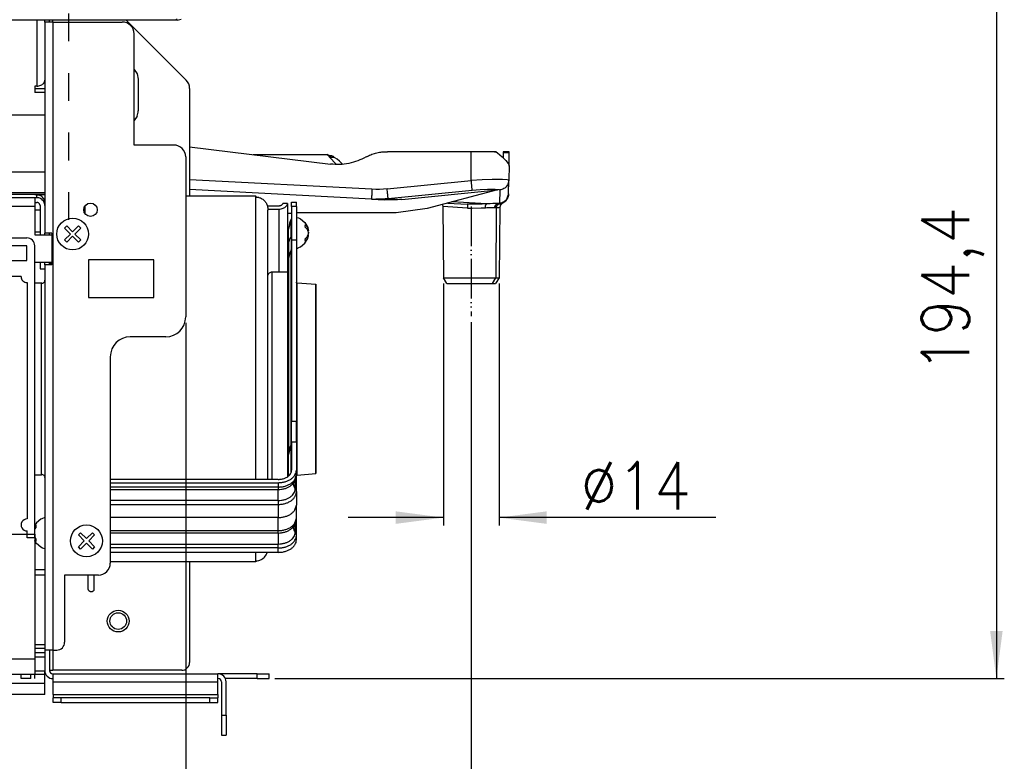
# Model space of a CAD drawing. Header units: inches. Extents: x 2294 to 4489, y 2818 to 4211.
# Tile 19 of 27: x 3479 to 3727, y 3382 to 3569. Entities that reach past the tile are written whole.
import ezdxf

# ---------------------------------------------------------------- set-up
doc = ezdxf.new("R2010")
doc.units = ezdxf.units.IN
doc.linetypes.add('DASHED', pattern=[15, 7, -8])
doc.linetypes.add('PHANTOM', pattern=[13, 10, -1, 0, -1, 0, -1])
doc.layers.add('1', color=7, linetype='Continuous')
doc.styles.add('CONVERTER_11', font='txt.shx', dxfattribs={"width": 0.9})
doc.dimstyles.new('ME10_DIM_13', dxfattribs={"dimtxt": 12, "dimasz": 12, "dimexe": 2, "dimexo": 1.5, "dimgap": 2, "dimtad": 1, "dimdsep": 46, "dimtxsty": 'CONVERTER_11', "dimsah": 1, "dimcen": 0.09, "dimclrd": 2, "dimclre": 2, "dimclrt": 2, "dimadec": 0, "dimazin": 0, "dimtfac": 1, "dimtdec": 4, "dimtofl": 0, "dimtmove": 0, "dimatfit": 0, "dimfxl": 0, "dimtolj": 1, "dimtzin": 0, "dimarcsym": 0})
doc.dimstyles.new('ME10_DIM_22', dxfattribs={"dimtxt": 12, "dimasz": 12, "dimexe": 2, "dimexo": 1.5, "dimgap": 2, "dimtad": 1, "dimdsep": 46, "dimtxsty": 'CONVERTER_11', "dimsah": 1, "dimcen": 0.09, "dimclrd": 2, "dimclre": 2, "dimclrt": 2, "dimadec": 0, "dimazin": 0, "dimtfac": 1, "dimtdec": 4, "dimtofl": 0, "dimtmove": 0, "dimatfit": 0, "dimfxl": 0, "dimtolj": 1, "dimtzin": 0, "dimarcsym": 0})
doc.dimstyles.new('ME10_DIM_26', dxfattribs={"dimtxt": 12, "dimasz": 12, "dimexe": 2, "dimexo": 1.5, "dimgap": 2, "dimtad": 1, "dimdsep": 46, "dimtxsty": 'CONVERTER_11', "dimsah": 1, "dimcen": 0.09, "dimclrd": 2, "dimclre": 2, "dimclrt": 2, "dimadec": 0, "dimazin": 0, "dimtfac": 1, "dimtdec": 4, "dimtofl": 0, "dimtmove": 0, "dimatfit": 0, "dimfxl": 0, "dimtolj": 1, "dimtzin": 0, "dimarcsym": 0})

# ---------------------------------------------------------------- blocks, each defined once
blk = doc.blocks.new('*D5')
at = {"layer": '1', "color": 2, "linetype": 'Continuous'}
for p, q in [((3585.51, 3502.46), (3585.51, 3441.53)), ((3599.54, 3502.46), (3599.54, 3441.53)), ((3585.51, 3443.53), (3561.51, 3443.53)), ((3654.15, 3443.53), (3599.54, 3443.53))]:
    blk.add_line(p, q, dxfattribs=at)
at = {"layer": '1', "color": 2}
for points in [[(3573.51, 3441.95), (3573.51, 3445.11), (3585.51, 3443.53)], [(3611.54, 3445.11), (3611.54, 3441.95), (3599.54, 3443.53)]]:
    blk.add_solid(points, dxfattribs=at)
at = {"layer": '1', "color": 2, "insert": (3620.07, 3445.53), "char_height": 12, "attachment_point": 7, "rotation": 0.0001, "line_spacing_factor": 0.60024, "style": 'CONVERTER_11'}
blk.add_mtext('\\C2;Ø\\C2;14', dxfattribs=at)
blk = doc.blocks.new('*D14')
at = {"layer": '1', "color": 2, "linetype": 'Continuous'}
for p, q in [((3520.55, 3492.57), (3520.55, 3280.69)), ((3592.52, 3492.73), (3592.52, 3280.69)), ((3520.55, 3282.69), (3592.52, 3282.69))]:
    blk.add_line(p, q, dxfattribs=at)
at = {"layer": '1', "color": 2}
for points in [[(3532.55, 3284.27), (3532.55, 3281.11), (3520.55, 3282.69)], [(3580.52, 3281.11), (3580.52, 3284.27), (3592.52, 3282.69)]]:
    blk.add_solid(points, dxfattribs=at)
at = {"layer": '1', "color": 2, "insert": (3550.79, 3284.69), "char_height": 12, "attachment_point": 7, "rotation": 0.0001, "line_spacing_factor": 0.60024, "style": 'CONVERTER_11'}
blk.add_mtext('72', dxfattribs=at)
blk = doc.blocks.new('*D18')
at = {"layer": '1', "color": 2, "linetype": 'Continuous'}
for p, q in [((3571.13, 3597.4), (3726.87, 3597.4)), ((3724.87, 3597.4), (3724.87, 3402.97)), ((3543.05, 3402.97), (3726.87, 3402.97))]:
    blk.add_line(p, q, dxfattribs=at)
at = {"layer": '1', "color": 2}
for points in [[(3726.45, 3585.4), (3723.29, 3585.4), (3724.87, 3597.4)], [(3723.29, 3414.97), (3726.45, 3414.97), (3724.87, 3402.97)]]:
    blk.add_solid(points, dxfattribs=at)
at = {"layer": '1', "color": 2, "insert": (3721.67, 3480.08), "char_height": 12, "attachment_point": 7, "rotation": 90, "line_spacing_factor": 0.60024, "style": 'CONVERTER_11'}
blk.add_mtext('194,4', dxfattribs=at)
blk = doc.blocks.new('SL')
at = {"color": 7, "linetype": 'Continuous'}
for p, q in [((3485.052, 3568.861), (3157.816, 3568.861)), ((3486.252, 3568.861), (3485.052, 3568.861)), ((3485.052, 3568.367), (3485.052, 3568.861)), ((3518.434, 3568.861), (3486.252, 3568.861)), ((3486.252, 3568.367), (3486.252, 3568.861)), ((3505.553, 3568.861), (3520.673, 3553.741)), ((3518.434, 3568.861), (3519.391, 3569.052)), ((3485.052, 3568.367), (3485.052, 3515.167)), ((3487.052, 3568.367), (3485.052, 3568.367)), ((3487.052, 3568.367), (3504.552, 3568.367)), ((3507.552, 3537.367), (3507.552, 3565.367)), ((3507.552, 3556.404), (3508.286, 3555.306)), ((3508.286, 3555.306), (3508.552, 3553.967)), ((3508.552, 3553.967), (3508.552, 3545.967)), ((3482.552, 3552.221), (3482.552, 3550.614)), ((3483.052, 3552.221), (3482.552, 3552.221)), ((3485.052, 3551.533), (3482.552, 3551.533)), ((3521.552, 3551.62), (3521.552, 3536.935)), ((3485.052, 3550.614), (3482.552, 3550.614)), ((3508.286, 3544.628), (3507.552, 3543.53)), ((3517.552, 3537.367), (3507.552, 3537.367)), ((3521.552, 3536.935), (3521.552, 3528.628)), ((3521.552, 3536.935), (3557.056, 3532.575)), ((3520.552, 3534.367), (3520.552, 3494.067)), ((3537.576, 3534.967), (3556.192, 3534.967)), ((3557.26, 3534.203), (3556.192, 3534.967)), ((3557.348, 3534.217), (3557.26, 3534.203)), ((3557.437, 3534.233), (3557.348, 3534.217)), ((3557.544, 3534.253), (3557.437, 3534.233)), ((3557.837, 3534.254), (3557.544, 3534.253)), ((3558.14, 3534.194), (3557.837, 3534.254)), ((3558.771, 3533.833), (3558.14, 3534.194)), ((3558.771, 3533.833), (3558.769, 3533.835)), ((3559.334, 3533.271), (3558.771, 3533.833)), ((3559.334, 3533.271), (3558.771, 3533.833)), ((3570.999, 3535.685), (3571.375, 3535.685)), ((3570.999, 3535.685), (3571.375, 3535.685)), ((3592.523, 3535.685), (3571.375, 3535.685)), ((3598.406, 3535.685), (3592.523, 3535.685)), ((3598.406, 3535.685), (3598.796, 3535.632)), ((3598.796, 3535.632), (3598.406, 3535.685)), ((3598.796, 3535.632), (3599.145, 3535.45)), ((3599.145, 3535.45), (3600.327, 3534.412)), ((3600.327, 3534.412), (3601.245, 3533.483)), ((3600.604, 3535.45), (3600.581, 3534.155)), ((3600.605, 3535.55), (3600.604, 3535.45)), ((3600.607, 3535.624), (3600.605, 3535.55)), ((3600.608, 3535.669), (3600.607, 3535.624)), ((3600.608, 3535.685), (3600.608, 3535.669)), ((3602.108, 3535.685), (3600.608, 3535.685)), ((3602.045, 3532.055), (3602.104, 3535.45)), ((3602.104, 3535.45), (3602.106, 3535.55)), ((3602.106, 3535.55), (3602.107, 3535.624)), ((3602.107, 3535.624), (3602.108, 3535.669)), ((3602.108, 3535.669), (3602.108, 3535.685)), ((3560.047, 3532.557), (3559.334, 3533.271)), ((3601.245, 3533.483), (3601.84, 3532.74)), ((3601.84, 3532.74), (3602.048, 3532.249)), ((3602.048, 3532.249), (3601.983, 3528.502)), ((3521.552, 3528.628), (3521.552, 3526.169)), ((3601.923, 3525.099), (3601.983, 3528.502)), ((3601.983, 3528.502), (3601.934, 3528.052)), ((3482.552, 3524.882), (3485.052, 3524.882)), ((3482.552, 3524.812), (3482.552, 3524.882)), ((3483.052, 3524.812), (3482.552, 3524.812)), ((3483.052, 3524.114), (3482.552, 3524.114)), ((3482.552, 3524.114), (3482.552, 3524.109)), ((3482.552, 3524.109), (3482.552, 3521.91)), ((3538.252, 3524.467), (3520.552, 3524.467)), ((3521.552, 3526.169), (3521.552, 3524.467)), ((3567.378, 3523.767), (3521.552, 3526.169)), ((3538.252, 3524.467), (3538.304, 3524.444)), ((3538.304, 3524.444), (3538.409, 3524.273)), ((3538.409, 3524.273), (3538.461, 3524.271)), ((3538.461, 3524.271), (3538.567, 3524.254)), ((3538.567, 3524.254), (3538.876, 3524.213)), ((3538.876, 3524.213), (3538.98, 3524.179)), ((3538.98, 3524.179), (3539.278, 3524.098)), ((3539.278, 3524.098), (3539.378, 3524.048)), ((3539.378, 3524.048), (3539.66, 3523.928)), ((3539.66, 3523.928), (3539.755, 3523.861)), ((3539.755, 3523.861), (3540.015, 3523.707)), ((3567.378, 3523.767), (3568.471, 3523.738)), ((3567.378, 3523.767), (3570.667, 3523.595)), ((3574.99, 3523.695), (3599.109, 3526.095)), ((3599.109, 3526.095), (3581.402, 3521.351)), ((3601.923, 3525.099), (3601.259, 3523.262)), ((3482.552, 3522.915), (3483.052, 3522.915)), ((3482.552, 3521.91), (3482.552, 3514.786)), ((3483.852, 3522.115), (3483.852, 3514.786)), ((3485.052, 3523.682), (3484.83, 3523.682)), ((3540.015, 3523.707), (3540.103, 3523.623)), ((3540.103, 3523.623), (3540.336, 3523.439)), ((3540.336, 3523.439), (3540.415, 3523.338)), ((3540.415, 3523.338), (3540.616, 3523.13)), ((3540.616, 3523.13), (3540.684, 3523.009)), ((3540.684, 3523.009), (3540.85, 3522.784)), ((3540.85, 3522.784), (3540.907, 3522.641)), ((3540.907, 3522.641), (3541.033, 3522.409)), ((3541.033, 3522.409), (3541.078, 3522.231)), ((3541.078, 3522.231), (3541.163, 3522.013)), ((3541.131, 3522.096), (3544.052, 3522.096)), ((3541.163, 3522.013), (3541.195, 3521.746)), ((3541.195, 3521.746), (3541.236, 3521.602)), ((3541.236, 3521.602), (3541.252, 3520.938)), ((3546.243, 3522.661), (3545.032, 3522.661)), ((3546.252, 3522.661), (3546.243, 3522.661)), ((3546.252, 3522.661), (3546.252, 3512.69)), ((3547.252, 3521.918), (3547.252, 3522.993)), ((3547.252, 3522.993), (3548.452, 3522.993)), ((3547.252, 3521.918), (3547.252, 3513.467)), ((3548.452, 3521.918), (3548.452, 3522.993)), ((3548.452, 3521.918), (3548.452, 3513.467)), ((3581.402, 3521.351), (3573.638, 3520.329)), ((3585.199, 3522.368), (3585.423, 3521.91)), ((3585.354, 3521.882), (3585.51, 3503.96)), ((3585.423, 3521.91), (3585.392, 3521.882)), ((3586.65, 3522.757), (3591.524, 3522.501)), ((3592.63, 3522.469), (3591.524, 3522.501)), ((3599.691, 3521.704), (3599.536, 3503.96)), ((3599.868, 3522.263), (3599.691, 3521.704)), ((3600.328, 3522.627), (3599.868, 3522.263)), ((3601.259, 3523.262), (3600.328, 3522.627)), ((3482.552, 3521.073), (3483.852, 3521.073)), ((3541.252, 3521.247), (3544.052, 3521.247)), ((3541.252, 3455.048), (3541.252, 3520.938)), ((3546.252, 3520.237), (3547.252, 3520.237)), ((3547.237, 3519.005), (3547.145, 3518.729)), ((3547.252, 3519.006), (3547.237, 3519.005)), ((3573.638, 3520.329), (3548.452, 3520.329)), ((3548.452, 3519.152), (3548.998, 3518.997)), ((3548.998, 3518.997), (3549.487, 3518.768)), ((3490.001, 3516.432), (3490.567, 3516.998)), ((3491.486, 3514.947), (3490.001, 3516.432)), ((3490.567, 3516.998), (3492.052, 3515.513)), ((3492.052, 3515.513), (3493.537, 3516.998)), ((3494.103, 3516.432), (3492.618, 3514.947)), ((3493.537, 3516.998), (3494.103, 3516.432)), ((3546.833, 3518.104), (3546.452, 3516.203)), ((3546.833, 3517.602), (3546.452, 3516.203)), ((3546.853, 3518.145), (3546.833, 3518.104)), ((3547.119, 3518.696), (3546.853, 3518.145)), ((3547.145, 3518.729), (3547.119, 3518.696)), ((3549.487, 3518.768), (3550.586, 3517.858)), ((3550.586, 3517.858), (3551.303, 3516.631)), ((3551.303, 3516.631), (3551.442, 3516.101)), ((3184.596, 3513.971), (3480.508, 3513.971)), ((3482.552, 3515.552), (3483.852, 3515.552)), ((3482.552, 3514.786), (3486.852, 3514.786)), ((3486.852, 3515.167), (3485.052, 3515.167)), ((3485.052, 3514.786), (3485.052, 3515.167)), ((3486.252, 3514.786), (3486.252, 3515.167)), ((3486.852, 3515.167), (3486.852, 3507.167)), ((3490.001, 3513.462), (3491.486, 3514.947)), ((3492.052, 3514.381), (3490.567, 3512.896)), ((3493.537, 3512.896), (3492.052, 3514.381)), ((3492.618, 3514.947), (3494.103, 3513.462)), ((3546.452, 3512.345), (3546.452, 3516.203)), ((3550.586, 3512.616), (3551.303, 3513.842)), ((3551.303, 3513.842), (3551.513, 3514.671)), ((3551.341, 3514.671), (3551.513, 3514.671)), ((3551.513, 3515.802), (3551.347, 3515.802)), ((3551.431, 3514.879), (3551.347, 3514.671)), ((3551.469, 3515.043), (3551.431, 3514.879)), ((3551.442, 3516.101), (3551.513, 3515.802)), ((3551.469, 3515.43), (3551.491, 3515.367)), ((3551.491, 3515.367), (3551.513, 3515.237)), ((3480.508, 3511.971), (3474.508, 3511.971)), ((3480.508, 3508.259), (3480.508, 3511.971)), ((3482.508, 3439.363), (3482.508, 3511.971)), ((3490.567, 3512.896), (3490.001, 3513.462)), ((3494.103, 3513.462), (3493.537, 3512.896)), ((3546.252, 3512.69), (3546.252, 3512.305)), ((3546.252, 3512.305), (3546.252, 3511.149)), ((3546.452, 3512.345), (3546.452, 3508.488)), ((3547.252, 3513.467), (3547.252, 3467.739)), ((3547.252, 3513.467), (3548.452, 3513.467)), ((3548.452, 3513.467), (3548.452, 3467.739)), ((3548.452, 3511.254), (3549.247, 3511.609)), ((3549.247, 3511.609), (3549.487, 3511.705)), ((3549.487, 3511.705), (3550.586, 3512.616)), ((3546.252, 3511.149), (3546.252, 3510.983)), ((3546.252, 3510.983), (3546.252, 3505.467)), ((3546.252, 3510.237), (3546.452, 3510.237)), ((3546.539, 3509.136), (3546.479, 3508.848)), ((3546.6, 3509.532), (3546.539, 3509.136)), ((3546.729, 3509.9), (3546.6, 3509.532)), ((3546.816, 3510.192), (3546.729, 3509.9)), ((3547.007, 3510.566), (3546.816, 3510.192)), ((3547.089, 3510.867), (3547.007, 3510.566)), ((3547.119, 3510.959), (3547.089, 3510.867)), ((3547.119, 3510.959), (3547.126, 3510.92)), ((3547.126, 3510.92), (3547.203, 3511.114)), ((3547.203, 3511.114), (3547.209, 3511.084)), ((3547.209, 3511.084), (3547.246, 3511.318)), ((3547.246, 3511.318), (3547.252, 3510.817)), ((3474.508, 3508.259), (3480.508, 3508.259)), ((3486.852, 3507.826), (3482.508, 3507.826)), ((3483.852, 3507.826), (3483.852, 3507.106)), ((3483.852, 3507.106), (3483.852, 3506.228)), ((3485.052, 3507.167), (3485.052, 3507.826)), ((3485.052, 3507.167), (3485.052, 3410.167)), ((3486.852, 3507.167), (3485.052, 3507.167)), ((3486.252, 3507.167), (3486.252, 3507.826)), ((3512.552, 3508.468), (3496.052, 3508.468)), ((3496.052, 3508.468), (3496.052, 3498.968)), ((3512.552, 3498.968), (3512.552, 3508.468)), ((3546.472, 3508.561), (3546.452, 3508.488)), ((3546.452, 3508.488), (3546.468, 3508.409)), ((3546.461, 3508.406), (3546.457, 3508.205)), ((3546.457, 3508.205), (3546.457, 3508.155)), ((3546.457, 3508.155), (3546.461, 3507.355)), ((3546.461, 3507.355), (3546.459, 3506.914)), ((3546.459, 3506.914), (3546.461, 3505.382)), ((3546.479, 3508.848), (3546.461, 3508.149)), ((3546.461, 3508.156), (3546.461, 3508.406)), ((3546.461, 3508.153), (3546.461, 3508.156)), ((3546.528, 3507.464), (3546.461, 3508.153)), ((3546.461, 3508.149), (3546.466, 3507.424)), ((3546.466, 3507.424), (3546.463, 3504.824)), ((3546.561, 3507.358), (3546.528, 3507.464)), ((3479.053, 3504.259), (3432.717, 3504.259)), ((3483.852, 3506.228), (3485.052, 3506.228)), ((3541.252, 3504.406), (3541.257, 3504.511)), ((3541.257, 3504.511), (3541.386, 3504.905)), ((3541.386, 3504.905), (3541.664, 3505.214)), ((3541.664, 3505.214), (3542.044, 3505.382)), ((3542.044, 3505.382), (3542.165, 3505.414)), ((3542.165, 3505.414), (3542.252, 3505.467)), ((3542.252, 3505.467), (3542.252, 3505.436)), ((3542.252, 3505.467), (3546.252, 3505.467)), ((3546.252, 3505.467), (3546.252, 3505.436)), ((3546.252, 3505.467), (3546.338, 3505.414)), ((3546.338, 3505.414), (3546.46, 3505.382)), ((3546.463, 3504.824), (3546.461, 3471.031)), ((3586.376, 3502.46), (3585.51, 3503.96)), ((3585.51, 3503.96), (3598.678, 3503.96)), ((3599.536, 3503.96), (3598.67, 3502.46)), ((3598.678, 3503.96), (3599.002, 3503.96)), ((3599.002, 3503.96), (3599.536, 3503.96)), ((3480.596, 3502.716), (3480.596, 3443.179)), ((3482.508, 3502.667), (3484.252, 3502.667)), ((3484.252, 3502.667), (3484.336, 3502.543)), ((3484.336, 3502.543), (3484.418, 3502.552)), ((3484.418, 3502.552), (3484.577, 3502.603)), ((3484.577, 3502.603), (3484.722, 3502.686)), ((3484.722, 3502.686), (3484.846, 3502.798)), ((3484.846, 3502.798), (3484.945, 3502.932)), ((3484.945, 3502.932), (3485.013, 3503.084)), ((3485.013, 3503.084), (3485.048, 3503.247)), ((3485.048, 3503.247), (3485.052, 3503.33)), ((3548.452, 3502.641), (3548.453, 3502.766)), ((3548.453, 3502.766), (3548.454, 3502.797)), ((3548.454, 3502.797), (3548.462, 3502.725)), ((3548.462, 3502.725), (3548.465, 3502.736)), ((3548.465, 3502.736), (3548.534, 3502.626)), ((3548.534, 3502.626), (3548.544, 3502.625)), ((3548.544, 3502.625), (3548.571, 3502.605)), ((3548.571, 3502.605), (3548.582, 3502.604)), ((3548.582, 3502.604), (3548.61, 3502.592)), ((3548.61, 3502.592), (3548.623, 3502.662)), ((3548.623, 3502.662), (3548.634, 3502.701)), ((3548.634, 3502.701), (3553.356, 3502.288)), ((3553.356, 3493.458), (3553.356, 3502.288)), ((3553.356, 3502.288), (3553.356, 3454.679)), ((3586.376, 3502.46), (3597.918, 3502.46)), ((3597.918, 3502.46), (3598.67, 3502.46)), ((3496.052, 3498.968), (3512.552, 3498.968)), ((3553.356, 3454.647), (3553.356, 3493.458)), ((3515.552, 3489.067), (3506.552, 3489.067)), ((3501.552, 3484.067), (3501.552, 3432.067)), ((3546.461, 3471.031), (3546.461, 3459.852)), ((3547.252, 3462.55), (3547.252, 3467.739)), ((3548.452, 3462.55), (3548.452, 3467.739)), ((3547.119, 3461.909), (3546.853, 3461.359)), ((3547.145, 3461.942), (3547.119, 3461.909)), ((3547.237, 3462.218), (3547.145, 3461.942)), ((3547.252, 3462.22), (3547.237, 3462.218)), ((3547.252, 3462.55), (3547.252, 3455.462)), ((3548.452, 3462.55), (3548.452, 3455.462)), ((3546.833, 3461.318), (3546.452, 3459.416)), ((3546.833, 3460.816), (3546.452, 3459.416)), ((3546.452, 3454.022), (3546.452, 3459.416)), ((3546.461, 3459.852), (3546.461, 3459.461)), ((3546.853, 3461.359), (3546.833, 3461.318)), ((3547.237, 3461.478), (3547.252, 3461.605)), ((3482.508, 3454.267), (3484.252, 3454.267)), ((3484.252, 3454.267), (3484.252, 3454.4)), ((3484.336, 3454.391), (3484.252, 3454.267)), ((3484.418, 3454.382), (3484.336, 3454.391)), ((3484.577, 3454.331), (3484.418, 3454.382)), ((3484.722, 3454.248), (3484.577, 3454.331)), ((3541.252, 3453.143), (3541.252, 3455.048)), ((3548.018, 3452.776), (3548.452, 3454.36)), ((3548.452, 3455.462), (3548.452, 3454.36)), ((3548.452, 3449.982), (3548.452, 3454.36)), ((3548.534, 3454.309), (3548.465, 3454.198)), ((3548.544, 3454.309), (3548.534, 3454.309)), ((3548.571, 3454.329), (3548.544, 3454.309)), ((3548.582, 3454.33), (3548.571, 3454.329)), ((3548.61, 3454.342), (3548.582, 3454.33)), ((3548.623, 3454.272), (3548.61, 3454.342)), ((3548.634, 3454.233), (3548.623, 3454.272)), ((3548.634, 3454.233), (3553.356, 3454.647)), ((3548.634, 3454.233), (3548.634, 3454.283)), ((3484.846, 3454.136), (3484.722, 3454.248)), ((3484.945, 3454.002), (3484.846, 3454.136)), ((3485.013, 3453.85), (3484.945, 3454.002)), ((3485.048, 3453.687), (3485.013, 3453.85)), ((3485.052, 3453.604), (3485.048, 3453.687)), ((3543.852, 3453.143), (3501.552, 3453.143)), ((3501.552, 3452.325), (3543.852, 3452.325)), ((3547.831, 3452.434), (3547.626, 3452.101)), ((3547.626, 3452.101), (3547.71, 3452.109)), ((3547.652, 3452.171), (3547.672, 3452.244)), ((3547.662, 3452.243), (3547.652, 3452.171)), ((3547.657, 3452.152), (3547.652, 3452.171)), ((3547.67, 3452.105), (3547.657, 3452.152)), ((3547.719, 3452.252), (3547.662, 3452.243)), ((3547.941, 3451.108), (3547.67, 3452.105)), ((3547.672, 3452.244), (3547.682, 3452.282)), ((3547.71, 3452.109), (3547.722, 3452.253)), ((3547.722, 3452.253), (3547.719, 3452.252)), ((3547.831, 3452.434), (3547.945, 3452.595)), ((3547.945, 3452.595), (3547.994, 3452.717)), ((3547.994, 3452.717), (3548.01, 3452.757)), ((3548.01, 3452.757), (3548.018, 3452.776)), ((3548.453, 3454.168), (3548.452, 3454.084)), ((3548.454, 3454.137), (3548.453, 3454.168)), ((3548.462, 3454.209), (3548.454, 3454.137)), ((3548.465, 3454.198), (3548.462, 3454.209)), ((3548.319, 3450.532), (3548.452, 3449.982)), ((3548.452, 3449.982), (3548.452, 3446.686)), ((3548.102, 3445.485), (3548.452, 3446.686)), ((3548.452, 3443.39), (3548.452, 3446.686)), ((3482.918, 3442.214), (3482.508, 3441.513)), ((3484.017, 3443.125), (3482.918, 3442.214)), ((3484.257, 3443.221), (3484.017, 3443.125)), ((3485.052, 3443.576), (3484.257, 3443.221)), ((3548.018, 3441.806), (3548.452, 3443.39)), ((3548.452, 3439.012), (3548.452, 3443.39)), ((3480.569, 3439.363), (3480.569, 3440.179)), ((3480.596, 3439.363), (3480.596, 3440.18)), ((3482.508, 3441.237), (3482.819, 3441.644)), ((3482.819, 3441.078), (3482.508, 3440.712)), ((3493.501, 3439.152), (3494.067, 3439.718)), ((3494.067, 3439.718), (3495.552, 3438.233)), ((3495.552, 3438.233), (3497.037, 3439.718)), ((3497.037, 3439.718), (3497.603, 3439.152)), ((3547.626, 3441.13), (3547.831, 3441.463)), ((3547.71, 3441.139), (3547.626, 3441.13)), ((3547.672, 3441.274), (3547.652, 3441.201)), ((3547.652, 3441.201), (3547.662, 3441.273)), ((3547.662, 3441.273), (3547.719, 3441.282)), ((3547.682, 3441.311), (3547.672, 3441.274)), ((3547.722, 3441.282), (3547.71, 3441.139)), ((3547.719, 3441.282), (3547.722, 3441.282)), ((3547.831, 3441.463), (3547.945, 3441.625)), ((3547.945, 3441.625), (3547.994, 3441.747)), ((3547.994, 3441.747), (3548.01, 3441.786)), ((3548.01, 3441.786), (3548.018, 3441.806)), ((3475.508, 3439.363), (3480.596, 3439.363)), ((3480.596, 3438.463), (3480.596, 3439.363)), ((3480.596, 3439.363), (3482.508, 3439.363)), ((3482.508, 3438.463), (3480.596, 3438.463)), ((3482.508, 3438.463), (3482.508, 3439.363)), ((3482.508, 3439.363), (3482.508, 3438.463)), ((3482.508, 3438.515), (3482.819, 3438.108)), ((3482.508, 3438.463), (3482.508, 3407.967)), ((3482.819, 3437.543), (3482.508, 3437.95)), ((3482.64, 3437.448), (3482.508, 3437.673)), ((3482.918, 3436.972), (3482.64, 3437.448)), ((3484.017, 3436.062), (3482.918, 3436.972)), ((3494.986, 3437.667), (3493.501, 3439.152)), ((3493.501, 3436.182), (3494.986, 3437.667)), ((3495.552, 3437.101), (3494.067, 3435.616)), ((3497.037, 3435.616), (3495.552, 3437.101)), ((3497.603, 3439.152), (3496.118, 3437.667)), ((3496.118, 3437.667), (3497.603, 3436.182)), ((3548.452, 3437.91), (3548.452, 3439.012)), ((3484.506, 3435.832), (3484.017, 3436.062)), ((3485.052, 3435.678), (3484.506, 3435.832)), ((3494.067, 3435.616), (3493.501, 3436.182)), ((3497.603, 3436.182), (3497.037, 3435.616)), ((3543.852, 3434.773), (3501.552, 3434.773)), ((3540.907, 3434.293), (3541.033, 3434.525)), ((3541.033, 3434.525), (3541.078, 3434.703)), ((3541.078, 3434.703), (3541.105, 3434.773)), ((3501.552, 3432.467), (3538.252, 3432.467)), ((3521.552, 3432.467), (3521.552, 3407.067)), ((3538.252, 3432.467), (3538.252, 3432.642)), ((3538.252, 3432.467), (3538.383, 3432.577)), ((3538.383, 3432.577), (3538.409, 3432.662)), ((3538.409, 3432.662), (3538.461, 3432.664)), ((3538.461, 3432.664), (3538.567, 3432.68)), ((3538.567, 3432.68), (3538.876, 3432.722)), ((3538.876, 3432.722), (3538.98, 3432.755)), ((3538.98, 3432.755), (3539.278, 3432.836)), ((3539.278, 3432.836), (3539.378, 3432.887)), ((3539.378, 3432.887), (3539.66, 3433.006)), ((3539.66, 3433.006), (3539.755, 3433.073)), ((3539.755, 3433.073), (3540.015, 3433.227)), ((3540.015, 3433.227), (3540.103, 3433.311)), ((3540.103, 3433.311), (3540.336, 3433.495)), ((3540.336, 3433.495), (3540.415, 3433.596)), ((3540.415, 3433.596), (3540.616, 3433.805)), ((3540.616, 3433.805), (3540.684, 3433.925)), ((3540.684, 3433.925), (3540.85, 3434.15)), ((3540.85, 3434.15), (3540.907, 3434.293)), ((3490.052, 3429.067), (3490.052, 3412.167)), ((3498.552, 3429.067), (3490.052, 3429.067)), ((3496.002, 3425.434), (3496.002, 3429.067)), ((3497.502, 3425.434), (3497.502, 3429.067)), ((3485.052, 3410.167), (3485.052, 3404.967)), ((3487.052, 3410.167), (3485.052, 3410.167)), ((3486.252, 3410.167), (3486.252, 3404.967)), ((3487.052, 3410.167), (3488.052, 3410.167)), ((3485.052, 3409.454), (3482.508, 3409.454)), ((3482.508, 3407.967), (3482.508, 3403.967)), ((3485.052, 3403.967), (3485.052, 3404.967)), ((3486.252, 3405.067), (3487.052, 3405.067)), ((3519.552, 3405.067), (3487.052, 3405.067)), ((3482.508, 3403.967), (3475.508, 3403.967)), ((3479.052, 3402.967), (3479.052, 3403.967)), ((3479.052, 3402.976), (3479.052, 3403.967)), ((3479.052, 3402.967), (3479.052, 3402.976)), ((3481.508, 3402.967), (3479.052, 3402.967)), ((3482.508, 3402.967), (3482.508, 3403.967)), ((3485.052, 3403.967), (3482.508, 3403.967)), ((3485.052, 3401.759), (3485.052, 3403.967)), ((3487.052, 3404.167), (3487.152, 3404.167)), ((3487.052, 3402.967), (3487.152, 3402.967)), ((3487.152, 3404.167), (3528.652, 3404.167)), ((3487.152, 3402.167), (3487.152, 3404.167)), ((3487.152, 3398.967), (3487.152, 3402.167)), ((3528.652, 3402.167), (3528.652, 3404.167)), ((3528.752, 3404.167), (3528.652, 3404.167)), ((3528.752, 3402.967), (3528.652, 3402.967)), ((3528.652, 3398.967), (3528.652, 3402.167)), ((3538.552, 3404.167), (3528.752, 3404.167)), ((3529.552, 3402.167), (3529.552, 3393.767)), ((3538.552, 3402.967), (3530.573, 3402.967)), ((3530.752, 3393.767), (3530.752, 3402.167)), ((3538.552, 3404.167), (3541.552, 3404.167)), ((3538.552, 3402.967), (3541.552, 3402.967)), ((3541.552, 3402.967), (3541.552, 3404.167)), ((3485.052, 3401.759), (2780.052, 3401.759)), ((3485.052, 3398.967), (3485.052, 3401.759)), ((3485.052, 3398.967), (2780.052, 3398.967)), ((3487.152, 3398.967), (3487.152, 3398.167)), ((3487.152, 3396.967), (3487.152, 3398.167)), ((3489.152, 3398.167), (3487.152, 3398.167)), ((3526.652, 3398.167), (3489.152, 3398.167)), ((3526.652, 3398.167), (3528.652, 3398.167)), ((3528.652, 3398.967), (3528.652, 3398.167)), ((3528.652, 3396.967), (3528.652, 3398.167)), ((3489.152, 3396.967), (3487.152, 3396.967)), ((3489.152, 3396.967), (3526.652, 3396.967)), ((3526.652, 3396.967), (3528.652, 3396.967)), ((3529.552, 3393.767), (3529.552, 3388.767)), ((3530.752, 3393.767), (3530.752, 3388.767)), ((3529.552, 3388.767), (3530.752, 3388.767))]:
    blk.add_line(p, q, dxfattribs=at)
at = {"color": 124, "linetype": 'Continuous'}
for p, q in [((3483.052, 3568.861), (3483.052, 3552.221)), ((3487.052, 3568.367), (3487.052, 3568.861)), ((3518.117, 3569.179), (3518.434, 3568.861)), ((3487.052, 3568.367), (3487.052, 3410.167)), ((3485.052, 3544.908), (2780.052, 3544.908)), ((3556.192, 3534.967), (3558.156, 3532.868)), ((3592.523, 3528.42), (3592.523, 3535.685)), ((3602.104, 3535.45), (3600.604, 3535.45)), ((3558.156, 3532.868), (3558.488, 3532.515)), ((3485.052, 3530.534), (2780.052, 3530.534)), ((3600.392, 3528.725), (3597.778, 3528.702)), ((3601.579, 3528.649), (3600.392, 3528.725)), ((3567.509, 3526.22), (3521.552, 3528.628)), ((3570.376, 3526.232), (3569.421, 3526.192)), ((3571.329, 3526.309), (3570.376, 3526.232)), ((3571.329, 3526.309), (3592.523, 3528.42)), ((3595.267, 3528.594), (3592.523, 3528.42)), ((3594.788, 3526.16), (3596.636, 3526.267)), ((3597.778, 3528.702), (3595.267, 3528.594)), ((3596.636, 3526.267), (3597.693, 3526.296)), ((3597.693, 3526.296), (3598.56, 3526.29)), ((3598.56, 3526.29), (3599.433, 3526.215)), ((3601.983, 3528.502), (3601.579, 3528.649)), ((2780.052, 3525.423), (3485.052, 3525.423)), ((2780.052, 3525.028), (3485.052, 3525.028)), ((3482.552, 3524.109), (2782.552, 3524.109)), ((3483.052, 3524.114), (3483.052, 3524.812)), ((3538.252, 3453.414), (3538.252, 3524.467)), ((3568.465, 3526.188), (3567.509, 3526.22)), ((3569.421, 3526.192), (3568.465, 3526.188)), ((3571.576, 3523.874), (3592.77, 3525.985)), ((3571.576, 3523.874), (3574.99, 3523.695)), ((3592.77, 3525.985), (3594.788, 3526.16)), ((3599.433, 3526.215), (3599.729, 3526.067)), ((3599.729, 3526.067), (3599.67, 3522.664)), ((3482.552, 3521.91), (2782.552, 3521.91)), ((3495.252, 3520.81), (3495.252, 3522.124)), ((3548.452, 3521.918), (3547.252, 3521.918)), ((3585.392, 3521.882), (3585.354, 3521.882)), ((3591.601, 3521.512), (3585.362, 3521.884)), ((3585.362, 3521.884), (3585.392, 3521.882)), ((3596.481, 3522.569), (3587.671, 3523.03)), ((3591.601, 3521.512), (3592.761, 3521.473)), ((3592.801, 3522.464), (3592.63, 3522.469)), ((3592.761, 3521.473), (3595.031, 3521.529)), ((3594.075, 3522.474), (3592.801, 3522.464)), ((3595.312, 3522.515), (3594.075, 3522.474)), ((3595.031, 3521.529), (3596.083, 3521.586)), ((3596.481, 3522.569), (3595.312, 3522.515)), ((3597.265, 3522.602), (3596.481, 3522.569)), ((3597.985, 3522.621), (3597.265, 3522.602)), ((3598.633, 3522.627), (3597.985, 3522.621)), ((3599.198, 3522.618), (3598.633, 3522.627)), ((3598.813, 3521.621), (3598.678, 3503.96)), ((3598.813, 3521.621), (3598.881, 3521.618)), ((3598.881, 3521.618), (3599.486, 3521.658)), ((3599.67, 3522.664), (3599.198, 3522.618)), ((3599.486, 3521.658), (3599.691, 3521.704)), ((3599.669, 3522.602), (3599.592, 3522.605)), ((3599.669, 3522.602), (3599.67, 3522.664)), ((3599.669, 3522.602), (3600.161, 3522.604)), ((3600.161, 3522.604), (3600.328, 3522.627)), ((3495.252, 3520.013), (3495.252, 3520.81)), ((3544.052, 3521.247), (3544.052, 3505.467)), ((3547.119, 3518.027), (3547.119, 3518.696)), ((3547.119, 3514.17), (3547.119, 3518.027)), ((3546.833, 3513.745), (3547.119, 3514.17)), ((3547.176, 3514.255), (3547.119, 3514.17)), ((3547.119, 3514.17), (3547.119, 3510.959)), ((3547.119, 3462.548), (3547.119, 3510.959)), ((3486.486, 3507.826), (3486.486, 3507.167)), ((3542.252, 3505.436), (3542.252, 3453.907)), ((3546.252, 3505.436), (3546.252, 3454.494)), ((3597.918, 3502.46), (3598.678, 3503.96)), ((3484.252, 3473.436), (3484.252, 3502.667)), ((3548.634, 3457.001), (3548.634, 3502.701)), ((3484.252, 3454.4), (3484.252, 3473.436)), ((3548.452, 3467.739), (3547.252, 3467.739)), ((3547.119, 3461.909), (3547.119, 3462.548)), ((3547.119, 3461.24), (3547.119, 3461.909)), ((3548.452, 3462.55), (3547.252, 3462.55)), ((3547.119, 3455.005), (3547.119, 3461.24)), ((3548.634, 3454.283), (3548.634, 3457.001)), ((3546.252, 3454.494), (3546.252, 3453.907)), ((3538.252, 3453.143), (3538.252, 3453.414)), ((3542.252, 3453.907), (3542.252, 3453.143)), ((3543.852, 3452.325), (3543.852, 3451.223)), ((3546.252, 3453.907), (3546.252, 3453.821)), ((3548.159, 3450.785), (3548.159, 3453.29)), ((3543.852, 3451.223), (3501.552, 3451.223)), ((3501.552, 3450.62), (3543.852, 3450.62)), ((3543.852, 3451.223), (3543.852, 3450.62)), ((3543.852, 3447.847), (3543.852, 3450.62)), ((3543.852, 3447.847), (3501.552, 3447.847)), ((3501.552, 3446.845), (3543.852, 3446.845)), ((3543.852, 3447.847), (3543.852, 3446.845)), ((3543.852, 3446.845), (3543.852, 3443.549)), ((3543.852, 3443.549), (3501.552, 3443.549)), ((3543.852, 3440.253), (3543.852, 3443.549)), ((3548.159, 3439.814), (3548.159, 3442.32)), ((3501.552, 3440.253), (3543.852, 3440.253)), ((3543.852, 3439.65), (3501.552, 3439.65)), ((3543.852, 3439.65), (3543.852, 3440.253)), ((3543.852, 3439.65), (3543.852, 3436.877)), ((3547.941, 3440.137), (3548.159, 3439.814)), ((3501.552, 3436.877), (3543.852, 3436.877)), ((3543.852, 3435.874), (3501.552, 3435.874)), ((3538.252, 3433.646), (3538.252, 3434.773)), ((3543.852, 3435.874), (3543.852, 3436.877)), ((3543.852, 3434.773), (3543.852, 3435.874)), ((3538.252, 3432.642), (3538.252, 3433.646)), ((3482.508, 3430.497), (3485.052, 3430.497)), ((3482.508, 3429.139), (3485.052, 3429.139)), ((3482.508, 3411.584), (3485.052, 3411.584)), ((3482.508, 3410.618), (3485.052, 3410.618)), ((3487.052, 3410.167), (3487.052, 3405.067)), ((3475.508, 3407.967), (3482.508, 3407.967)), ((3482.508, 3408.454), (3485.052, 3408.454)), ((3482.508, 3404.967), (3485.052, 3404.967)), ((3481.508, 3402.967), (3481.508, 3403.967)), ((3487.152, 3402.167), (3528.652, 3402.167)), ((3538.552, 3402.967), (3538.552, 3404.167)), ((3487.152, 3398.967), (3528.652, 3398.967)), ((3489.152, 3396.967), (3489.152, 3398.167)), ((3526.652, 3396.967), (3526.652, 3398.167)), ((3529.552, 3393.767), (3530.752, 3393.767))]:
    blk.add_line(p, q, dxfattribs=at)
at = {"color": 7, "linetype": 'Continuous'}
for centre, radius in [((3496.552, 3521.068), 1.7), ((3492.052, 3514.947), 4), ((3495.552, 3437.667), 4), ((3503.552, 3417.467), 2.75), ((3503.552, 3417.467), 2.1)]:
    blk.add_circle(centre, radius, dxfattribs=at)
for centre, radius, start, end in [((3504.552, 3565.367), 3, 0.00003, 89.99997), ((3518.552, 3551.62), 3, 0.00018, 45.00038), ((3505.052, 3545.967), 3.5, -22.49986, 0.00002), ((3517.552, 3534.367), 3, 0.00003, 89.99997), ((3480.508, 3511.971), 2, 0, 90), ((3480.552, 3504.215), 1.5, 178.33243, -88.333), ((3515.552, 3494.067), 5, -90, 0), ((3506.552, 3484.067), 5, 90, 180), ((3480.552, 3441.679), 1.5, 88.33284, -88.33284), ((3498.552, 3432.067), 3, -89.99986, 0.00015), ((3488.052, 3412.167), 2, -89.99987, -0.00013), ((3487.052, 3404.967), 2, 179.99986, -89.99986), ((3487.052, 3404.967), 0.8, 179.99856, -90.00075), ((3519.552, 3407.067), 2, -89.99979, -0.00021), ((3528.752, 3402.167), 2, 0.00005, 89.99995), ((3528.752, 3402.167), 0.8, -0.00097, 89.99878)]:
    blk.add_arc(centre, radius, start, end, dxfattribs=at)
for points in [[(3483.052, 3552.221), (3483.57, 3552.273), (3484.052, 3552.426), (3484.466, 3552.67), (3484.784, 3552.987), (3484.984, 3553.357), (3485.052, 3553.753)], [(3556.294, 3534.853), (3557.112, 3534.759), (3557.884, 3534.477)], [(3566.007, 3534.372), (3563.907, 3533.388), (3561.677, 3532.751), (3559.373, 3532.478), (3557.056, 3532.575)], [(3566.007, 3534.372), (3567.18, 3534.943), (3568.417, 3535.356), (3569.697, 3535.605), (3570.999, 3535.685)], [(3570.962, 3535.686), (3570.981, 3535.686), (3570.999, 3535.685)], [(3485.052, 3522.813), (3484.984, 3523.33), (3484.784, 3523.812), (3484.466, 3524.226), (3484.052, 3524.544), (3483.57, 3524.744), (3483.052, 3524.812)], [(3485.052, 3522.115), (3484.984, 3522.632), (3484.784, 3523.114), (3484.466, 3523.528), (3484.052, 3523.846), (3483.57, 3524.046), (3483.052, 3524.114)], [(3601.923, 3525.099), (3601.909, 3524.873), (3601.874, 3524.65)], [(3483.852, 3522.115), (3483.825, 3522.322), (3483.745, 3522.515), (3483.618, 3522.68), (3483.452, 3522.807), (3483.259, 3522.887), (3483.052, 3522.915)], [(3544.052, 3522.096), (3544.278, 3522.114), (3544.493, 3522.168), (3544.684, 3522.255), (3544.843, 3522.37), (3544.961, 3522.508), (3545.032, 3522.661)], [(3544.052, 3521.247), (3544.589, 3521.294), (3545.094, 3521.432), (3545.535, 3521.654), (3545.887, 3521.945), (3546.128, 3522.287), (3546.243, 3522.661)], [(3574.99, 3523.695), (3572.831, 3523.563), (3570.667, 3523.595)], [(3547.237, 3518.265), (3547.248, 3518.328), (3547.252, 3518.392)], [(3551.513, 3515.802), (3551.418, 3516.201), (3551.246, 3516.586), (3551, 3516.95), (3550.685, 3517.287)], [(3550.685, 3516.722), (3550.709, 3517.004), (3550.685, 3517.287)], [(3551.513, 3515.237), (3551.418, 3515.635), (3551.246, 3516.02), (3551, 3516.385), (3550.685, 3516.722)], [(3547.176, 3514.255), (3547.233, 3514.392), (3547.252, 3514.535)], [(3550.685, 3513.752), (3551, 3514.089), (3551.246, 3514.453), (3551.418, 3514.838), (3551.513, 3515.237)], [(3550.685, 3513.186), (3551, 3513.523), (3551.246, 3513.888), (3551.418, 3514.273), (3551.513, 3514.671)], [(3546.833, 3513.745), (3546.548, 3513.059), (3546.452, 3512.345)], [(3550.685, 3513.186), (3550.709, 3513.469), (3550.685, 3513.752)], [(3543.852, 3452.325), (3544.749, 3452.385), (3545.612, 3452.564), (3546.408, 3452.854), (3547.105, 3453.244), (3547.677, 3453.719), (3548.102, 3454.262), (3548.364, 3454.85), (3548.452, 3455.462)], [(3543.852, 3453.143), (3544.732, 3453.222), (3545.552, 3453.454), (3546.256, 3453.823), (3546.796, 3454.303), (3547.136, 3454.862), (3547.252, 3455.462)], [(3548.102, 3453.16), (3548.364, 3453.748), (3548.452, 3454.36)], [(3546.897, 3451.481), (3547.433, 3451.926), (3547.831, 3452.434)], [(3548.102, 3448.781), (3548.364, 3449.37), (3548.452, 3449.982)], [(3548.102, 3442.189), (3548.364, 3442.778), (3548.452, 3443.39)], [(3482.819, 3441.644), (3482.794, 3441.361), (3482.819, 3441.078)], [(3546.897, 3440.51), (3547.433, 3440.955), (3547.831, 3441.463)], [(3547.652, 3441.201), (3547.725, 3440.659), (3547.941, 3440.137)], [(3548.452, 3439.012), (3548.419, 3439.291), (3548.319, 3439.562)], [(3482.819, 3438.108), (3482.794, 3437.825), (3482.819, 3437.543)], [(3543.852, 3434.773), (3544.749, 3434.833), (3545.612, 3435.011), (3546.408, 3435.301), (3547.105, 3435.691), (3547.677, 3436.167), (3548.102, 3436.709), (3548.364, 3437.298), (3548.452, 3437.91)], [(3548.102, 3437.811), (3548.364, 3438.4), (3548.452, 3439.012)], [(3496.002, 3425.434), (3496.034, 3425.28), (3496.128, 3425.139), (3496.276, 3425.024), (3496.465, 3424.944)], [(3496.465, 3424.944), (3496.703, 3424.905), (3496.946, 3424.922), (3497.169, 3424.993), (3497.347, 3425.111), (3497.462, 3425.264), (3497.502, 3425.434)]]:
    blk.add_spline(points, degree=3, dxfattribs=at)
at = {"color": 124, "linetype": 'Continuous'}
for points in [[(3571.576, 3523.874), (3571.568, 3523.942), (3571.555, 3524.073), (3571.535, 3524.266), (3571.495, 3524.655), (3571.446, 3525.146), (3571.389, 3525.708), (3571.329, 3526.309)], [(3592.689, 3526.766), (3592.653, 3527.126), (3592.612, 3527.531), (3592.568, 3527.967), (3592.523, 3528.42)], [(3592.77, 3525.985), (3592.761, 3526.066), (3592.744, 3526.227), (3592.72, 3526.463), (3592.689, 3526.766)], [(3601.934, 3528.052), (3601.774, 3527.549), (3601.513, 3527.091), (3601.16, 3526.698), (3600.732, 3526.388), (3600.248, 3526.174), (3599.729, 3526.067)], [(3567.509, 3526.22), (3567.496, 3525.963), (3567.482, 3525.71), (3567.469, 3525.463), (3567.457, 3525.224), (3567.445, 3524.995), (3567.437, 3524.84), (3567.429, 3524.693), (3567.421, 3524.555), (3567.414, 3524.426), (3567.408, 3524.307), (3567.402, 3524.198), (3567.397, 3524.1), (3567.393, 3524.024), (3567.389, 3523.958), (3567.386, 3523.901), (3567.384, 3523.854), (3567.381, 3523.817), (3567.38, 3523.79), (3567.379, 3523.773), (3567.378, 3523.767)], [(3571.576, 3523.874), (3570.025, 3523.758), (3568.471, 3523.732)], [(3601.874, 3524.65), (3601.715, 3524.147), (3601.453, 3523.688), (3601.1, 3523.295), (3600.672, 3522.985), (3600.188, 3522.772), (3599.67, 3522.664)], [(3591.524, 3522.501), (3591.548, 3522.481), (3591.569, 3522.424), (3591.586, 3522.331), (3591.599, 3522.208)], [(3591.599, 3522.208), (3591.607, 3522.058), (3591.61, 3521.888), (3591.608, 3521.704), (3591.601, 3521.512)], [(3596.083, 3521.586), (3596.09, 3521.823), (3596.124, 3522.046), (3596.184, 3522.242), (3596.268, 3522.4), (3596.368, 3522.511), (3596.481, 3522.569)], [(3596.083, 3521.586), (3597.403, 3521.639), (3598.468, 3521.635)], [(3598.468, 3521.635), (3598.484, 3521.813), (3598.526, 3521.985), (3598.593, 3522.145), (3598.682, 3522.289)], [(3598.468, 3521.635), (3598.647, 3521.628), (3598.813, 3521.621)], [(3598.682, 3522.289), (3598.791, 3522.411), (3598.916, 3522.509), (3599.053, 3522.578), (3599.198, 3522.618)], [(3598.813, 3521.621), (3598.83, 3521.8), (3598.875, 3521.973)], [(3598.875, 3521.973), (3598.991, 3522.209), (3599.158, 3522.401), (3599.363, 3522.536), (3599.592, 3522.605)], [(3598.881, 3521.618), (3598.91, 3521.856), (3598.989, 3522.079), (3599.112, 3522.276), (3599.273, 3522.434), (3599.462, 3522.545), (3599.669, 3522.602)], [(3599.198, 3522.618), (3599.403, 3522.611), (3599.592, 3522.605)], [(3547.119, 3518.027), (3546.966, 3517.818), (3546.833, 3517.602)], [(3547.119, 3518.027), (3547.192, 3518.142), (3547.237, 3518.265)], [(3547.119, 3461.24), (3546.966, 3461.031), (3546.833, 3460.816)], [(3547.119, 3461.24), (3547.192, 3461.356), (3547.237, 3461.478)], [(3543.852, 3451.223), (3544.749, 3451.283), (3545.612, 3451.462), (3546.408, 3451.752), (3547.105, 3452.142), (3547.677, 3452.617), (3548.102, 3453.16)], [(3543.852, 3450.62), (3544.692, 3450.677), (3545.5, 3450.844), (3546.245, 3451.115), (3546.897, 3451.481)], [(3543.852, 3447.847), (3544.692, 3447.904), (3545.5, 3448.071), (3546.245, 3448.342), (3546.897, 3448.708), (3547.433, 3449.153), (3547.831, 3449.661), (3548.076, 3450.212), (3548.159, 3450.785)], [(3547.941, 3451.108), (3548.043, 3450.944), (3548.159, 3450.785)], [(3548.319, 3450.532), (3548.246, 3450.661), (3548.159, 3450.785)], [(3543.852, 3446.845), (3544.749, 3446.905), (3545.612, 3447.084), (3546.408, 3447.373), (3547.105, 3447.764), (3547.677, 3448.239), (3548.102, 3448.781)], [(3543.852, 3443.549), (3544.749, 3443.609), (3545.612, 3443.788), (3546.408, 3444.077), (3547.105, 3444.468), (3547.677, 3444.943), (3548.102, 3445.485)], [(3543.852, 3440.253), (3544.749, 3440.313), (3545.612, 3440.492), (3546.408, 3440.781), (3547.105, 3441.172), (3547.677, 3441.647), (3548.102, 3442.189)], [(3543.852, 3439.65), (3544.692, 3439.707), (3545.5, 3439.874), (3546.245, 3440.145), (3546.897, 3440.51)], [(3543.852, 3436.877), (3544.692, 3436.934), (3545.5, 3437.101), (3546.245, 3437.372), (3546.897, 3437.737), (3547.433, 3438.183), (3547.831, 3438.69), (3548.076, 3439.241), (3548.159, 3439.814)], [(3548.319, 3439.562), (3548.246, 3439.691), (3548.159, 3439.814)], [(3543.852, 3435.874), (3544.749, 3435.935), (3545.612, 3436.113), (3546.408, 3436.403), (3547.105, 3436.793), (3547.677, 3437.269), (3548.102, 3437.811)]]:
    blk.add_spline(points, degree=3, dxfattribs=at)
at = {"layer": '1', "color": 7, "linetype": 'DASHED'}
blk.add_line((3491.052, 4005.501), (3491.052, 3518.5), dxfattribs=at)
at = {"layer": '1', "color": 2, "linetype": 'PHANTOM'}
blk.add_line((3592.523, 3521.882), (3592.523, 3494.235), dxfattribs=at)
at = {"layer": '1'}
dim = blk.add_linear_dim(base=(3724.868, 3597.4), p1=(3541.552, 3402.967), p2=(3569.635, 3597.4), angle=90, text='194,4', dimstyle='ME10_DIM_26', dxfattribs=at)
dim.commit()
dim.dimension.update_dxf_attribs({"geometry": '*D18', "text_midpoint": (3716.268, 3500.184), "text_rotation": 90})
dim = blk.add_linear_dim(base=(3599.536, 3443.532), p1=(3585.51, 3503.96), p2=(3599.536, 3503.96), text='Ø14', dimstyle='ME10_DIM_13', override={"dimpost": 'Ø<>'}, dxfattribs=at)
dim.commit()
dim.dimension.update_dxf_attribs({"geometry": '*D5', "text_midpoint": (3639.746, 3451.532), "text_rotation": 0.00014})
dim = blk.add_linear_dim(base=(3520.552, 3282.688), p1=(3592.523, 3494.235), p2=(3520.552, 3494.067), text='72', dimstyle='ME10_DIM_22', dxfattribs=at)
dim.commit()
dim.dimension.update_dxf_attribs({"geometry": '*D14', "text_midpoint": (3559.788, 3290.688), "text_rotation": 0.00014})

msp = doc.modelspace()

# ---------------------------------------------------------------- block references
msp.add_blockref('SL', (0, 0))

doc.saveas('drawing.dxf')
